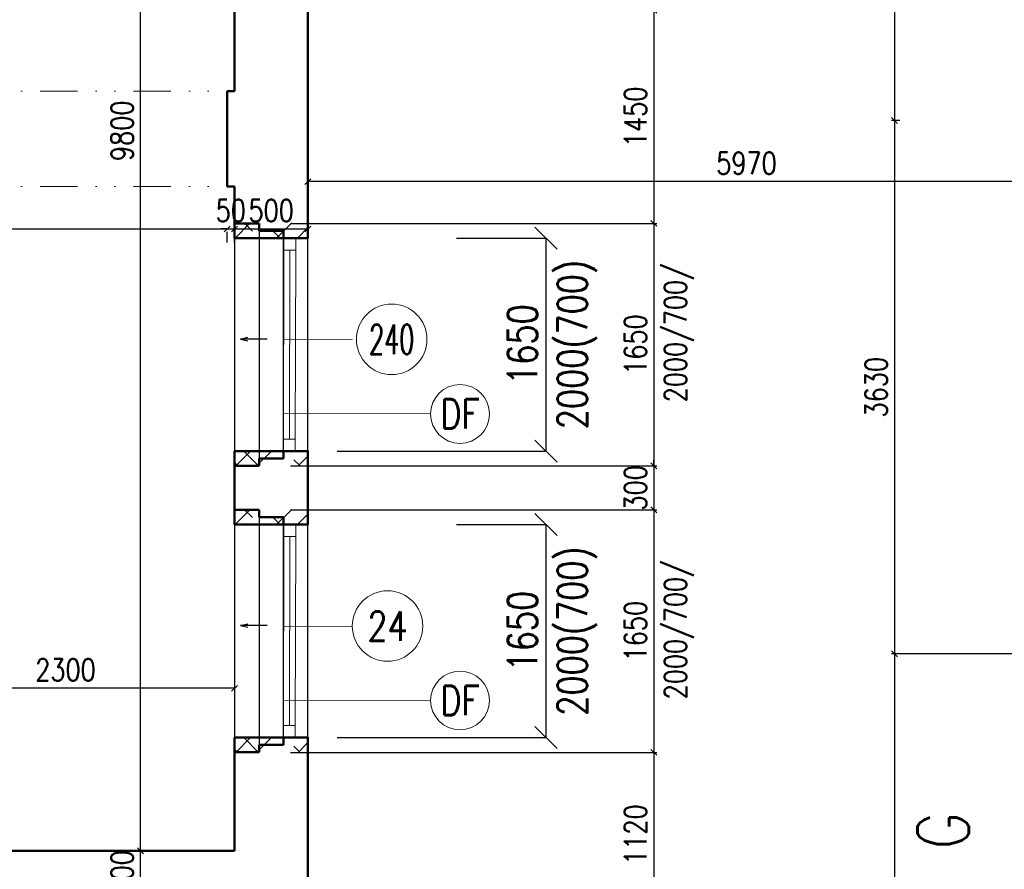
# Model space of a CAD drawing. Header units: millimetres. Extents: x -238874 to 551972, y -298952 to 658415.
# Tile 99 of 256: x 25606 to 32308, y 70874 to 76656. Entities that reach past the tile are written whole.
import ezdxf
from ezdxf.enums import TextEntityAlignment as Align

# ---------------------------------------------------------------- set-up
doc = ezdxf.new("R2010")
doc.units = ezdxf.units.MM
doc.header["$LTSCALE"] = 20
doc.linetypes.add('DIVIDE', pattern=[31.75, 12.7, -6.35, 0, -6.35, 0, -6.35])
doc.layers.add('00_HEDVIKA _KRESBA', color=1, linetype='Continuous')
doc.layers.add('KOTY', color=8, linetype='Continuous')
doc.layers.add('00_HEDVIKA_DEMOLICE', color=2, linetype='Continuous', lineweight=30, transparency=0.3)
for name, color, linetype, lineweight in [('00_HEDVIKA_OBRYS', 1, 'Continuous', 50), ('_00_HEDVIKA_pohledy', 1, 'Continuous', 25), ('CKBUBLINY', 1, 'Continuous', 18), ('CKBUBLINY DEMOLICE', 4, 'Continuous', 18), ('CKBUBLINY_POPIS', 3, 'Continuous', 25), ('CKKOTY', 3, 'Continuous', 18), ('CKOKNA', 30, 'Continuous', 18), ('CKSTENY_SRAF', 8, 'Continuous', 18), ('CKSYMBOLY', 21, 'Continuous', 25), ('HEDVIKA_OKNA_PARAPET', 70, 'Continuous', 18), ('NOSNÉ', 8, 'Continuous', 50), ('PRUCHODY', 7, 'Continuous', 18)]:
    doc.layers.add(name, color=color, linetype=linetype, lineweight=lineweight)
doc.styles.add('SIMPLEX', font='SIMPLEX.shx', dxfattribs={"width": 0.8, "bigfont": 'CAD13.shx'})
doc.styles.get("Standard").update_dxf_attribs({"font": 'simplex.shx', "width": 0.8})
doc.dimstyles.new('CADKON', dxfattribs={"dimscale": 100, "dimtxt": 2, "dimasz": 1.5, "dimexe": 0, "dimexo": 2, "dimgap": 0.6, "dimtad": 1, "dimrnd": 1, "dimtxsty": 'Standard', "dimblk1": 'OBLIQUE', "dimblk2": 'OBLIQUE', "dimsah": 1, "dimcen": 2.5, "dimadec": 1, "dimazin": 2, "dimtfac": 1, "dimtix": 1, "dimtmove": 2, "dimatfit": 3, "dimldrblk": 'OPEN30', "dimfxl": 5, "dimtfill": 1, "dimtolj": 1, "dimarcsym": 0})
doc.dimstyles.new('CKA', dxfattribs={"dimtxt": 200, "dimasz": 40, "dimexe": 20, "dimexo": 0.2, "dimgap": 50, "dimtad": 1, "dimdec": 0, "dimrnd": 1, "dimzin": 0, "dimdsep": 46, "dimtxsty": 'Standard', "dimblk1": 'OBLIQUE', "dimblk2": 'OBLIQUE', "dimsah": 1, "dimcen": 0.09, "dimclrd": 253, "dimclre": 253, "dimclrt": 253, "dimadec": 0, "dimazin": 0, "dimtfac": 1, "dimtdec": 0, "dimtix": 1, "dimtmove": 2, "dimatfit": 3, "dimfxl": 1, "dimtolj": 1, "dimtzin": 0, "dimarcsym": 0})
pattern_1 = [(45, (-50266.24, -309618.25), (-212.13203, 212.13203), []), (45, (-50124.8, -309618.25), (-212.13203, 212.13203), []), (135, (-50026.12, -309590.26), (-212.13203, -212.13203), [200, -100]), (135, (-49955.4, -309519.55), (-212.13203, -212.13203), [200, -100])]
pattern_2 = [(45, (-50266.24, -311568.25), (-212.13203, 212.13203), []), (45, (-50124.8, -311568.25), (-212.13203, 212.13203), []), (135, (-50026.12, -311540.26), (-212.13203, -212.13203), [200, -100]), (135, (-49955.4, -311469.55), (-212.13203, -212.13203), [200, -100])]

# ---------------------------------------------------------------- blocks, each defined once
blk = doc.blocks.new('_OBLIQUE')
at = {"color": 0, "linetype": 'ByBlock'}
blk.add_line((-0.5, -0.5), (0.5, 0.5), dxfattribs=at)
blk = doc.blocks.new('*D353')
at = {"layer": 'DEFPOINTS', "color": 0, "transparency": 16777216}
for p in [(27568, 76820), (33538, 75970), (27568, 75554)]:
    blk.add_point(p, dxfattribs=at)
at = {"layer": 'KOTY', "lineweight": -2, "transparency": 16777216}
for p, q in [((27568, 76439.3), (27568, 75534)), ((33538, 75554), (27568, 75554))]:
    blk.add_line(p, q, dxfattribs=at)
at = {"layer": 'KOTY', "lineweight": -2, "transparency": 16777216, "xscale": 40, "yscale": 40, "zscale": 40, "rotation": 180}
blk.add_blockref('_OBLIQUE', (27568, 75554), dxfattribs=at)
at = {"layer": 'KOTY', "lineweight": -2, "transparency": 16777216, "xscale": 40, "yscale": 40, "zscale": 40}
blk.add_blockref('_OBLIQUE', (33538, 75554), dxfattribs=at)
at = {"layer": 'KOTY', "transparency": 16777216, "insert": (30553, 75679), "char_height": 150, "attachment_point": 5, "style": 'SIMPLEX'}
blk.add_mtext('\\A1;5970', dxfattribs=at)
blk = doc.blocks.new('*D486')
at = {"layer": 'DEFPOINTS', "color": 0, "transparency": 16777216}
for p in [(26428.1, 80800), (27068, 80800), (27068, 71000)]:
    blk.add_point(p, dxfattribs=at)
at = {"layer": 'KOTY', "lineweight": -2, "transparency": 16777216}
for p, q in [((26687.2, 80800), (26408.1, 80800)), ((26428.1, 71000), (26428.1, 80800))]:
    blk.add_line(p, q, dxfattribs=at)
at = {"layer": 'KOTY', "lineweight": -2, "transparency": 16777216, "xscale": 40, "yscale": 40, "zscale": 40}
for p, rotation in [((26428.1, 80800), 90), ((26428.1, 71000), 270)]:
    blk.add_blockref('_OBLIQUE', p, dxfattribs=dict(at, rotation=rotation))
at = {"layer": 'KOTY', "transparency": 16777216, "insert": (26303.1, 75900), "char_height": 150, "attachment_point": 5, "rotation": 90, "style": 'SIMPLEX'}
blk.add_mtext('\\A1;9800', dxfattribs=at)
blk = doc.blocks.new('*D497')
at = {"layer": 'DEFPOINTS', "color": 0, "transparency": 16777216}
for p in [(27068, 73320), (27068, 71670), (29922.3, 71670)]:
    blk.add_point(p, dxfattribs=at)
at = {"layer": 'KOTY', "lineweight": -2, "transparency": 16777216}
for p, q in [((29922.3, 73320), (29922.3, 71670)), ((27448.7, 71670), (29942.3, 71670))]:
    blk.add_line(p, q, dxfattribs=at)
at = {"layer": 'KOTY', "lineweight": -2, "transparency": 16777216, "xscale": 40, "yscale": 40, "zscale": 40}
for p, rotation in [((29922.3, 73320), 90), ((29922.3, 71670), 270)]:
    blk.add_blockref('_OBLIQUE', p, dxfattribs=dict(at, rotation=rotation))
at = {"layer": 'KOTY', "transparency": 16777216, "insert": (29797.3, 72495), "char_height": 150, "attachment_point": 5, "rotation": 90, "style": 'SIMPLEX'}
blk.add_mtext('\\A1;1650', dxfattribs=at)
blk = doc.blocks.new('*D500')
at = {"layer": 'DEFPOINTS', "color": 0, "transparency": 16777216}
for p in [(24768, 72105.7), (24768, 71000), (27068, 71000)]:
    blk.add_point(p, dxfattribs=at)
at = {"layer": 'KOTY', "lineweight": -2, "transparency": 16777216}
for p, q in [((24768, 71380.8), (24768, 72125.7)), ((27068, 72105.7), (24768, 72105.7))]:
    blk.add_line(p, q, dxfattribs=at)
at = {"layer": 'KOTY', "lineweight": -2, "transparency": 16777216, "xscale": 40, "yscale": 40, "zscale": 40, "rotation": 180}
blk.add_blockref('_OBLIQUE', (24768, 72105.7), dxfattribs=at)
at = {"layer": 'KOTY', "lineweight": -2, "transparency": 16777216, "xscale": 40, "yscale": 40, "zscale": 40}
blk.add_blockref('_OBLIQUE', (27068, 72105.7), dxfattribs=at)
at = {"layer": 'KOTY', "transparency": 16777216, "insert": (25918, 72230.7), "char_height": 150, "attachment_point": 5, "style": 'SIMPLEX'}
blk.add_mtext('\\A1;2300', dxfattribs=at)
blk = doc.blocks.new('*D509')
at = {"layer": 'DEFPOINTS', "color": 0, "transparency": 16777216}
for p in [(26428.1, 71000), (27068, 71000), (27068, 70700)]:
    blk.add_point(p, dxfattribs=at)
at = {"layer": 'KOTY', "lineweight": -2, "transparency": 16777216}
for p, q in [((26428.1, 71000), (26428.1, 71040)), ((26687.2, 71000), (26408.1, 71000)), ((26428.1, 70700), (26428.1, 71000)), ((26428.1, 70700), (26428.1, 70660))]:
    blk.add_line(p, q, dxfattribs=at)
at = {"layer": 'KOTY', "lineweight": -2, "transparency": 16777216, "xscale": 40, "yscale": 40, "zscale": 40}
for p, rotation in [((26428.1, 71000), 270), ((26428.1, 70700), 90)]:
    blk.add_blockref('_OBLIQUE', p, dxfattribs=dict(at, rotation=rotation))
at = {"layer": 'KOTY', "transparency": 16777216, "insert": (26303.1, 70850), "char_height": 150, "attachment_point": 5, "rotation": 90, "style": 'SIMPLEX'}
blk.add_mtext('\\A1;300', dxfattribs=at)
blk = doc.blocks.new('*D512')
at = {"layer": 'DEFPOINTS', "color": 0, "transparency": 16777216}
for p in [(27068, 71670), (27068, 70550), (29922.3, 70550)]:
    blk.add_point(p, dxfattribs=at)
at = {"layer": 'KOTY', "lineweight": -2, "transparency": 16777216}
for p, q in [((29922.3, 71670), (29922.3, 70550)), ((27448.7, 70550), (29942.3, 70550))]:
    blk.add_line(p, q, dxfattribs=at)
at = {"layer": 'KOTY', "lineweight": -2, "transparency": 16777216, "xscale": 40, "yscale": 40, "zscale": 40}
for p, rotation in [((29922.3, 71670), 90), ((29922.3, 70550), 270)]:
    blk.add_blockref('_OBLIQUE', p, dxfattribs=dict(at, rotation=rotation))
at = {"layer": 'KOTY', "transparency": 16777216, "insert": (29797.3, 71110), "char_height": 150, "attachment_point": 5, "rotation": 90, "style": 'SIMPLEX'}
blk.add_mtext('\\A1;1120', dxfattribs=at)
blk = doc.blocks.new('*D513')
at = {"layer": 'DEFPOINTS', "color": 0, "transparency": 16777216}
for p in [(22588, 75520), (27018, 75520), (27018, 75231.8)]:
    blk.add_point(p, dxfattribs=at)
at = {"layer": 'KOTY', "lineweight": -2, "transparency": 16777216}
for p, q in [((22588, 75231.8), (27018, 75231.8)), ((27018, 75139.3), (27018, 75211.8))]:
    blk.add_line(p, q, dxfattribs=at)
at = {"layer": 'KOTY', "lineweight": -2, "transparency": 16777216, "xscale": 40, "yscale": 40, "zscale": 40, "rotation": 180}
blk.add_blockref('_OBLIQUE', (22588, 75231.8), dxfattribs=at)
at = {"layer": 'KOTY', "lineweight": -2, "transparency": 16777216, "xscale": 40, "yscale": 40, "zscale": 40}
blk.add_blockref('_OBLIQUE', (27018, 75231.8), dxfattribs=at)
at = {"layer": 'KOTY', "transparency": 16777216, "insert": (24803, 75356.8), "char_height": 150, "attachment_point": 5, "style": 'SIMPLEX'}
blk.add_mtext('\\A1;4430', dxfattribs=at)
blk = doc.blocks.new('*D516')
at = {"layer": 'DEFPOINTS', "color": 0, "transparency": 16777216}
for p in [(27068, 73620), (27068, 73320), (29922.3, 73320)]:
    blk.add_point(p, dxfattribs=at)
at = {"layer": 'KOTY', "lineweight": -2, "transparency": 16777216}
for p, q in [((29922.3, 73620), (29922.3, 73660)), ((29922.3, 73620), (29922.3, 73320)), ((27448.7, 73320), (29942.3, 73320)), ((29922.3, 73320), (29922.3, 73280))]:
    blk.add_line(p, q, dxfattribs=at)
at = {"layer": 'KOTY', "lineweight": -2, "transparency": 16777216, "xscale": 40, "yscale": 40, "zscale": 40}
for p, rotation in [((29922.3, 73620), 270), ((29922.3, 73320), 90)]:
    blk.add_blockref('_OBLIQUE', p, dxfattribs=dict(at, rotation=rotation))
at = {"layer": 'KOTY', "transparency": 16777216, "insert": (29797.3, 73470), "char_height": 150, "attachment_point": 5, "rotation": 90, "style": 'SIMPLEX'}
blk.add_mtext('\\A1;300', dxfattribs=at)
blk = doc.blocks.new('*D517')
at = {"layer": 'DEFPOINTS', "color": 0, "transparency": 16777216}
for p in [(27068, 75270), (27068, 73620), (29922.3, 73620)]:
    blk.add_point(p, dxfattribs=at)
at = {"layer": 'KOTY', "lineweight": -2, "transparency": 16777216}
for p, q in [((29922.3, 75270), (29922.3, 73620)), ((27448.7, 73620), (29942.3, 73620))]:
    blk.add_line(p, q, dxfattribs=at)
at = {"layer": 'KOTY', "lineweight": -2, "transparency": 16777216, "xscale": 40, "yscale": 40, "zscale": 40}
for p, rotation in [((29922.3, 75270), 90), ((29922.3, 73620), 270)]:
    blk.add_blockref('_OBLIQUE', p, dxfattribs=dict(at, rotation=rotation))
at = {"layer": 'KOTY', "transparency": 16777216, "insert": (29797.3, 74445), "char_height": 150, "attachment_point": 5, "rotation": 90, "style": 'SIMPLEX'}
blk.add_mtext('\\A1;1650', dxfattribs=at)
blk = doc.blocks.new('*D518')
at = {"layer": 'DEFPOINTS', "color": 0, "transparency": 16777216}
for p in [(27068, 76720), (27068, 75270), (29922.3, 75270)]:
    blk.add_point(p, dxfattribs=at)
at = {"layer": 'KOTY', "lineweight": -2, "transparency": 16777216}
for p, q in [((29922.3, 76720), (29922.3, 75270)), ((27448.7, 75270), (29942.3, 75270))]:
    blk.add_line(p, q, dxfattribs=at)
at = {"layer": 'KOTY', "lineweight": -2, "transparency": 16777216, "xscale": 40, "yscale": 40, "zscale": 40}
for p, rotation in [((29922.3, 76720), 90), ((29922.3, 75270), 270)]:
    blk.add_blockref('_OBLIQUE', p, dxfattribs=dict(at, rotation=rotation))
at = {"layer": 'KOTY', "transparency": 16777216, "insert": (29797.3, 75995), "char_height": 150, "attachment_point": 5, "rotation": 90, "style": 'SIMPLEX'}
blk.add_mtext('\\A1;1450', dxfattribs=at)
blk = doc.blocks.new('*D520')
at = {"layer": 'DEFPOINTS', "color": 0, "transparency": 16777216}
for p in [(27068, 75520), (27568, 75231.8), (27568, 75231.8)]:
    blk.add_point(p, dxfattribs=at)
at = {"layer": 'KOTY', "lineweight": -2, "transparency": 16777216}
for p, q in [((27568, 75612.5), (27568, 75251.8)), ((27068, 75231.8), (27568, 75231.8))]:
    blk.add_line(p, q, dxfattribs=at)
at = {"layer": 'KOTY', "lineweight": -2, "transparency": 16777216, "xscale": 40, "yscale": 40, "zscale": 40, "rotation": 180}
blk.add_blockref('_OBLIQUE', (27068, 75231.8), dxfattribs=at)
at = {"layer": 'KOTY', "lineweight": -2, "transparency": 16777216, "xscale": 40, "yscale": 40, "zscale": 40}
blk.add_blockref('_OBLIQUE', (27568, 75231.8), dxfattribs=at)
at = {"layer": 'KOTY', "transparency": 16777216, "insert": (27318, 75356.8), "char_height": 150, "attachment_point": 5, "style": 'SIMPLEX'}
blk.add_mtext('\\A1;500', dxfattribs=at)
blk = doc.blocks.new('*D521')
at = {"layer": 'DEFPOINTS', "color": 0, "transparency": 16777216}
for p in [(27018, 75520), (27068, 75520), (27068, 75231.8)]:
    blk.add_point(p, dxfattribs=at)
at = {"layer": 'KOTY', "lineweight": -2, "transparency": 16777216}
for p, q in [((27018, 75231.8), (26978, 75231.8)), ((27018, 75231.8), (27068, 75231.8)), ((27068, 75231.8), (27108, 75231.8)), ((27068, 75139.3), (27068, 75211.8))]:
    blk.add_line(p, q, dxfattribs=at)
at = {"layer": 'KOTY', "lineweight": -2, "transparency": 16777216, "xscale": 40, "yscale": 40, "zscale": 40}
blk.add_blockref('_OBLIQUE', (27018, 75231.8), dxfattribs=at)
at = {"layer": 'KOTY', "lineweight": -2, "transparency": 16777216, "xscale": 40, "yscale": 40, "zscale": 40, "rotation": 180}
blk.add_blockref('_OBLIQUE', (27068, 75231.8), dxfattribs=at)
at = {"layer": 'KOTY', "transparency": 16777216, "insert": (27043, 75356.8), "char_height": 150, "attachment_point": 5, "style": 'SIMPLEX'}
blk.add_mtext('\\A1;50', dxfattribs=at)
blk = doc.blocks.new('*D703')
at = {"layer": 'DEFPOINTS', "color": 0, "transparency": 16777216}
for p in [(33538, 72340), (31560.3, 45270), (33538, 45270)]:
    blk.add_point(p, dxfattribs=at)
at = {"layer": 'KOTY', "lineweight": -2, "transparency": 16777216}
for p, q in [((31560.3, 72340), (31560.3, 45270)), ((33157.2, 45270), (31540.3, 45270))]:
    blk.add_line(p, q, dxfattribs=at)
at = {"layer": 'KOTY', "lineweight": -2, "transparency": 16777216, "xscale": 40, "yscale": 40, "zscale": 40}
for p, rotation in [((31560.3, 72340), 90), ((31560.3, 45270), 270)]:
    blk.add_blockref('_OBLIQUE', p, dxfattribs=dict(at, rotation=rotation))
at = {"layer": 'KOTY', "transparency": 16777216, "insert": (31435.3, 58805), "char_height": 150, "attachment_point": 5, "rotation": 90, "style": 'SIMPLEX'}
blk.add_mtext('\\A1;27070', dxfattribs=at)
blk = doc.blocks.new('*D927')
at = {"layer": 'DEFPOINTS', "color": 0, "transparency": 16777216}
for p in [(31978, 84470), (31560.3, 75970), (31978, 75970)]:
    blk.add_point(p, dxfattribs=at)
at = {"layer": 'KOTY', "lineweight": -2, "transparency": 16777216}
for p, q in [((31560.3, 84470), (31560.3, 75970)), ((31597.2, 75970), (31540.3, 75970))]:
    blk.add_line(p, q, dxfattribs=at)
at = {"layer": 'KOTY', "lineweight": -2, "transparency": 16777216, "xscale": 40, "yscale": 40, "zscale": 40}
for p, rotation in [((31560.3, 84470), 90), ((31560.3, 75970), 270)]:
    blk.add_blockref('_OBLIQUE', p, dxfattribs=dict(at, rotation=rotation))
at = {"layer": 'KOTY', "transparency": 16777216, "insert": (31435.3, 80220), "char_height": 150, "attachment_point": 5, "rotation": 90, "style": 'SIMPLEX'}
blk.add_mtext('\\A1;8500', dxfattribs=at)
blk = doc.blocks.new('*D932')
at = {"layer": 'DEFPOINTS', "color": 0, "transparency": 16777216}
for p in [(31978, 75970), (31560.3, 72340), (33538, 72340)]:
    blk.add_point(p, dxfattribs=at)
at = {"layer": 'KOTY', "lineweight": -2, "transparency": 16777216}
for p, q in [((31560.3, 75970), (31560.3, 72340)), ((33157.2, 72340), (31540.3, 72340))]:
    blk.add_line(p, q, dxfattribs=at)
at = {"layer": 'KOTY', "lineweight": -2, "transparency": 16777216, "xscale": 40, "yscale": 40, "zscale": 40}
for p, rotation in [((31560.3, 75970), 90), ((31560.3, 72340), 270)]:
    blk.add_blockref('_OBLIQUE', p, dxfattribs=dict(at, rotation=rotation))
at = {"layer": 'KOTY', "transparency": 16777216, "insert": (31435.3, 74155), "char_height": 150, "attachment_point": 5, "rotation": 90, "style": 'SIMPLEX'}
blk.add_mtext('\\A1;3630', dxfattribs=at)
blk = doc.blocks.new('*D3501')
at = {"layer": 'CKKOTY', "color": 0, "lineweight": -2, "transparency": 16777216}
for p, q in [((28580.4, 73220), (29188.6, 73220)), ((29188.6, 71770), (29188.6, 73220)), ((27768, 71770), (29188.6, 71770))]:
    blk.add_line(p, q, dxfattribs=at)
at = {"layer": 'DEFPOINTS', "color": 0, "transparency": 16777216}
for p in [(28380.4, 73220), (29188.6, 73220), (27568, 71770)]:
    blk.add_point(p, dxfattribs=at)
at = {"layer": 'CKKOTY', "color": 0, "lineweight": -2, "transparency": 16777216, "xscale": 150, "yscale": 150, "zscale": 150}
for p, rotation in [((29188.6, 73220), 90), ((29188.6, 71770), 270)]:
    blk.add_blockref('_OBLIQUE', p, dxfattribs=dict(at, rotation=rotation))
at = {"layer": 'CKKOTY', "color": 0, "transparency": 16777216, "char_height": 200, "attachment_point": 5, "rotation": 90, "bg_fill": 3, "box_fill_scale": 1.1, "bg_fill_color": 256, "bg_fill_true_color": 13158600, "bg_fill_transparency": 0}
for s, insert in [('\\A1;2000(700)', (29401, 72495)), ('\\A1;1650', (29028.6, 72495))]:
    blk.add_mtext(s, dxfattribs=dict(at, insert=insert))
blk = doc.blocks.new('_Open30')
at = {"color": 0, "lineweight": -2}
for p, q in [((-1, 0.268), (0, 0)), ((0, 0), (-1, -0.268)), ((0, 0), (-1, 0))]:
    blk.add_line(p, q, dxfattribs=at)
blk = doc.blocks.new('*D3666')
at = {"layer": 'CKKOTY', "color": 0, "lineweight": -2, "transparency": 16777216}
for p, q in [((28580.4, 75170), (29188.6, 75170)), ((29188.6, 73720), (29188.6, 75170)), ((27768, 73720), (29188.6, 73720))]:
    blk.add_line(p, q, dxfattribs=at)
at = {"layer": 'DEFPOINTS', "color": 0, "transparency": 16777216}
for p in [(28380.4, 75170), (29188.6, 75170), (27568, 73720)]:
    blk.add_point(p, dxfattribs=at)
at = {"layer": 'CKKOTY', "color": 0, "lineweight": -2, "transparency": 16777216, "xscale": 150, "yscale": 150, "zscale": 150}
for p, rotation in [((29188.6, 75170), 90), ((29188.6, 73720), 270)]:
    blk.add_blockref('_OBLIQUE', p, dxfattribs=dict(at, rotation=rotation))
at = {"layer": 'CKKOTY', "color": 0, "transparency": 16777216, "char_height": 200, "attachment_point": 5, "rotation": 90, "bg_fill": 3, "box_fill_scale": 1.1, "bg_fill_color": 256, "bg_fill_true_color": 13158600, "bg_fill_transparency": 0}
for s, insert in [('\\A1;2000(700)', (29401, 74445)), ('\\A1;1650', (29028.6, 74445))]:
    blk.add_mtext(s, dxfattribs=dict(at, insert=insert))
blk = doc.blocks.new('*U3302')
at = {"color": 0, "linetype": 'ByBlock', "lineweight": -2}
for p, q in [((-225, 0), (-80, 0)), ((225, 0), (103, 30)), ((225, 0), (103, -30)), ((-80, 0), (27, 0)), ((27, 0), (225, 0))]:
    blk.add_line(p, q, dxfattribs=at)
at = {"color": 0, "linetype": 'Continuous', "lineweight": -2, "flags": 8}
blk.add_attdef('SPÁD', text='', height=100, dxfattribs=at).set_placement((0, 40), align=Align.CENTER)
blk = doc.blocks.new('CK_BUBBLE_1_0_0')
at = {"color": 0, "linetype": 'ByBlock', "lineweight": -2}
blk.add_circle((0, 0), 1, dxfattribs=at)

msp = doc.modelspace()

# ---------------------------------------------------------------- hatches: boundary and pattern name
at = {"layer": 'CKSTENY_SRAF'}
h = msp.add_hatch(dxfattribs=at)
h.set_pattern_fill('ZDIVO-PLYNOSILIK', color=256, scale=100)
h.set_pattern_definition(pattern_1)
h.paths.add_polyline_path([(27567.962, 75272.749), (27067.962, 75272.749), (27067.962, 75170.047), (27567.962, 75170.047)])
h = msp.add_hatch(dxfattribs=at)
h.set_pattern_fill('ZDIVO-PLYNOSILIK', color=256, scale=100)
h.set_pattern_definition(pattern_1)
h.paths.add_polyline_path([(27567.962, 73617.345), (27067.962, 73617.345), (27067.962, 73720.047), (27567.962, 73720.047)])
h = msp.add_hatch(dxfattribs=at)
h.set_pattern_fill('ZDIVO-PLYNOSILIK', color=256, scale=100)
h.set_pattern_definition(pattern_2)
h.paths.add_polyline_path([(27567.962, 73322.749), (27067.962, 73322.749), (27067.962, 73220.047), (27567.962, 73220.047)])
h = msp.add_hatch(dxfattribs=at)
h.set_pattern_fill('ZDIVO-PLYNOSILIK', color=256, scale=100)
h.set_pattern_definition(pattern_2)
h.paths.add_polyline_path([(27567.962, 71667.345), (27067.962, 71667.345), (27067.962, 71770.047), (27567.962, 71770.047)])

# ---------------------------------------------------------------- linework, layer by layer
at = {"layer": '00_HEDVIKA _KRESBA'}
for p, q in [((27067.962, 75170.047), (27067.962, 73720.047)), ((27567.962, 73720.047), (27567.962, 75170.047)), ((27067.962, 73220.047), (27067.962, 71770.047)), ((27567.962, 71770.047), (27567.962, 73220.047))]:
    msp.add_line(p, q, dxfattribs=at)
at = {"layer": '00_HEDVIKA_DEMOLICE'}
for p, q in [((27067.962, 75270.047), (27067.962, 73620.047)), ((27067.962, 75270.047), (27235.962, 75270.047)), ((27067.962, 75270.047), (27235.962, 75270.047)), ((27235.962, 75270.047), (27235.962, 75220.047)), ((27235.962, 75220.047), (27235.962, 73670.047)), ((27235.962, 75220.047), (27401.962, 75220.047)), ((27401.962, 75220.047), (27401.962, 75170.047)), ((27401.962, 73720.047), (27401.962, 75170.047)), ((27401.962, 75170.047), (27567.962, 75170.047)), ((27401.962, 73670.047), (27401.962, 73720.047)), ((27401.962, 73720.047), (27567.962, 73720.047)), ((27401.962, 73720.047), (27481.962, 73720.047)), ((27235.962, 73670.047), (27401.962, 73670.047)), ((27235.962, 73620.047), (27235.962, 73670.047)), ((27067.962, 73620.047), (27235.962, 73620.047)), ((27067.962, 73620.047), (27235.962, 73620.047)), ((27067.962, 73620.047), (27235.962, 73620.047)), ((27067.962, 73620.047), (27235.962, 73620.047)), ((27067.962, 73320.047), (27067.962, 71670.047)), ((27067.962, 73320.047), (27235.962, 73320.047)), ((27067.962, 73320.047), (27235.962, 73320.047)), ((27235.962, 73320.047), (27235.962, 73270.047)), ((27235.962, 73270.047), (27235.962, 71720.047)), ((27235.962, 73270.047), (27401.962, 73270.047)), ((27401.962, 73270.047), (27401.962, 73220.047)), ((27401.962, 71770.047), (27401.962, 73220.047)), ((27401.962, 73220.047), (27567.962, 73220.047)), ((27235.962, 71670.047), (27235.962, 71720.047)), ((27235.962, 71720.047), (27401.962, 71720.047)), ((27401.962, 71770.047), (27567.962, 71770.047)), ((27401.962, 71720.047), (27401.962, 71770.047)), ((27401.962, 71770.047), (27481.962, 71770.047)), ((27067.962, 71670.047), (27235.962, 71670.047)), ((27067.962, 71670.047), (27235.962, 71670.047)), ((27067.962, 71670.047), (27235.962, 71670.047)), ((27067.962, 71670.047), (27235.962, 71670.047))]:
    msp.add_line(p, q, dxfattribs=at)
at = {"layer": '00_HEDVIKA_OBRYS'}
for p, q in [((27067.962, 75170.047), (27067.962, 75270.047)), ((27067.962, 73720.047), (27067.962, 73620.047)), ((27067.962, 73220.047), (27067.962, 73320.047)), ((27067.962, 71770.047), (27067.962, 71670.047))]:
    msp.add_line(p, q, dxfattribs=at)
for points in [[(27567.962, 75270.047), (27567.962, 75170.047), (27067.962, 75170.047)], [(27567.962, 73620.047), (27567.962, 73720.047), (27067.962, 73720.047)], [(27567.962, 73320.047), (27567.962, 73220.047), (27067.962, 73220.047)], [(27567.962, 71670.047), (27567.962, 71770.047), (27067.962, 71770.047)]]:
    msp.add_lwpolyline(points, dxfattribs=at)
at = {"layer": 'CKBUBLINY'}
msp.add_line((27870.053, 74479.305), (27403.536, 74476.706), dxfattribs=at)
at = {"layer": 'CKBUBLINY DEMOLICE'}
for p, q in [((28403.459, 73973.402), (27403.462, 73975.735)), ((28403.459, 73973.402), (27403.462, 73975.735)), ((28403.459, 72023.402), (27403.462, 72025.735)), ((28403.459, 72023.402), (27403.462, 72025.735))]:
    msp.add_line(p, q, dxfattribs=at)
at = {"layer": 'CKOKNA'}
for p, q in [((27404.962, 75088.047), (27404.962, 75170.047)), ((27484.962, 75088.047), (27484.962, 75170.047)), ((27401.962, 73802.047), (27404.962, 75088.047)), ((27404.962, 75088.047), (27484.962, 75088.047)), ((27441.962, 73802.047), (27444.962, 75088.047)), ((27481.962, 73802.047), (27484.962, 75088.047)), ((27401.962, 73802.047), (27481.962, 73802.047)), ((27401.962, 73802.047), (27401.962, 73720.047)), ((27481.962, 73802.047), (27481.962, 73720.047)), ((27404.962, 73138.047), (27404.962, 73220.047)), ((27484.962, 73138.047), (27484.962, 73220.047)), ((27401.962, 71852.047), (27404.962, 73138.047)), ((27404.962, 73138.047), (27484.962, 73138.047)), ((27441.962, 71852.047), (27444.962, 73138.047)), ((27481.962, 71852.047), (27484.962, 73138.047)), ((27401.962, 71852.047), (27481.962, 71852.047)), ((27401.962, 71852.047), (27401.962, 71770.047)), ((27481.962, 71852.047), (27481.962, 71770.047))]:
    msp.add_line(p, q, dxfattribs=at)
at = {"layer": 'HEDVIKA_OKNA_PARAPET'}
for p, q in [((27067.962, 73720.047), (27067.962, 75139.273)), ((27067.962, 71770.047), (27067.962, 73220.047))]:
    msp.add_line(p, q, dxfattribs=at)
at = {"layer": 'KOTY'}
msp.add_line((33537.962, 72340.047), (31769.127, 72340.047), dxfattribs=at)
at = {"layer": 'NOSNÉ'}
for p, q in [((27567.962, 76820.047), (27567.962, 75170.047)), ((27067.962, 76720.047), (27067.962, 76170.047)), ((27067.962, 76170.047), (27017.962, 76170.047)), ((27017.962, 76170.047), (27017.962, 75520.047)), ((27067.962, 75520.047), (27017.962, 75520.047)), ((27067.962, 75520.047), (27067.962, 75270.047)), ((27067.962, 75270.047), (27235.962, 75270.047)), ((27067.962, 75270.047), (27235.962, 75270.047)), ((27235.962, 75270.047), (27235.962, 75220.047)), ((27235.962, 75220.047), (27401.962, 75220.047)), ((27401.962, 75220.047), (27401.962, 75170.047)), ((27401.962, 73670.047), (27401.962, 73720.047)), ((27567.962, 73720.047), (27567.962, 73220.047)), ((27235.962, 73670.047), (27401.962, 73670.047)), ((27235.962, 73620.047), (27235.962, 73670.047)), ((27067.962, 73620.047), (27067.962, 73320.047)), ((27234.628, 73620.047), (27067.962, 73620.047)), ((27067.962, 73320.047), (27235.962, 73320.047)), ((27067.962, 73320.047), (27235.962, 73320.047)), ((27235.962, 73320.047), (27235.962, 73270.047)), ((27235.962, 73270.047), (27401.962, 73270.047)), ((27401.962, 73270.047), (27401.962, 73220.047)), ((27235.962, 71720.047), (27401.962, 71720.047)), ((27235.962, 71670.047), (27235.962, 71720.047)), ((27401.962, 71720.047), (27401.962, 71770.047)), ((27567.962, 71770.047), (27567.962, 70550.047)), ((27067.962, 71670.047), (27067.962, 71000.047)), ((27234.628, 71670.047), (27067.962, 71670.047)), ((27067.962, 71000.047), (24767.962, 71000.047))]:
    msp.add_line(p, q, dxfattribs=at)
at = {"layer": 'PRUCHODY', "linetype": 'DIVIDE'}
for p, q in [((17487.962, 76170.047), (27067.962, 76170.047)), ((17487.962, 75520.047), (27067.962, 75520.047))]:
    msp.add_line(p, q, dxfattribs=at)

# ---------------------------------------------------------------- block references
at = {"layer": 'CKSYMBOLY', "xscale": -0.4, "yscale": 0.4, "zscale": 0.4}
for p in [(27200.266, 74482.959), (27200.266, 72532.959)]:
    msp.add_blockref('*U3302', p, dxfattribs=at)

# ---------------------------------------------------------------- texts
at = {"layer": '_00_HEDVIKA_pohledy', "lineweight": 35, "insert": (31716.659, 69353.657), "char_height": 350, "attachment_point": 1, "rotation": 90}
msp.add_mtext_dynamic_manual_height_columns('POHLED G', width=9267.13323, gutter_width=1250, heights=[0], dxfattribs=at)
at = {"layer": 'KOTY', "char_height": 150, "width": 955.5, "attachment_point": 1, "rotation": 90}
for insert in [(29994.43, 74051.886), (29994.43, 72030.483)]:
    msp.add_mtext('2000/700/', dxfattribs=dict(at, insert=insert))

# ---------------------------------------------------------------- dimensions: what is measured, and where the dimension line sits
at = {"layer": 'KOTY'}
for base, p1, p2, angle, text, picture, middle in [((31560.292, 75970.047), (31977.962, 84470.047), (31977.962, 75970.047), 90, '8500', '*D927', (31435.292, 80220.047)), ((26428.098, 80800.047), (27067.962, 71000.047), (27067.962, 80800.047), 90, '9800', '*D486', (26303.098, 75900.047)), ((29922.285, 75270.047), (27067.962, 76720.047), (27067.962, 75270.047), 270, '1450', '*D518', (29797.285, 75995.047)), ((31560.292, 72340.047), (31977.962, 75970.047), (33537.962, 72340.047), 90, '3630', '*D932', (31435.292, 74155.047)), ((27567.962, 75231.758), (27067.962, 75520.047), (27567.962, 75231.758), 180, '500', '*D520', (27317.962, 75356.758)), ((27017.962, 75231.758), (22587.962, 75520.047), (27017.962, 75520.047), 180, '4430', '*D513', (24802.962, 75356.758)), ((27067.962, 75231.758), (27017.962, 75520.047), (27067.962, 75520.047), 180, '50', '*D521', (27042.962, 75356.758)), ((29922.285, 73620.047), (27067.962, 75270.047), (27067.962, 73620.047), 270, '1650', '*D517', (29797.285, 74445.047)), ((29922.285, 73320.047), (27067.962, 73620.047), (27067.962, 73320.047), 270, '300', '*D516', (29797.285, 73470.047)), ((29922.285, 71670.047), (27067.962, 73320.047), (27067.962, 71670.047), 270, '1650', '*D497', (29797.285, 72495.047)), ((31560.292, 45270.047), (33537.962, 72340.047), (33537.962, 45270.047), 90, '27070', '*D703', (31435.292, 58805.047)), ((29922.285, 70550.047), (27067.962, 71670.047), (27067.962, 70550.047), 270, '1120', '*D512', (29797.285, 71110.047)), ((26428.098, 71000.047), (27067.962, 70700.047), (27067.962, 71000.047), 90, '300', '*D509', (26303.098, 70850.047))]:
    dim = msp.add_linear_dim(base=base, p1=p1, p2=p2, angle=angle, text=text, dimstyle='CKA', override={"dimtxt": 150, "dimexo": 380.774374, "dimtxsty": 'SIMPLEX', "dimse1": 1, "dimclrd": 256, "dimclre": 256, "dimclrt": 256}, dxfattribs=at)
    dim.commit()
    dim.dimension.update_dxf_attribs({"geometry": picture, "text_midpoint": middle})
for base, p1, p2, text, picture, middle in [((27567.962, 75554.047), (33537.962, 75970.047), (27567.962, 76820.047), '5970', '*D353', (30552.962, 75679.047)), ((24767.962, 72105.654), (27067.962, 71000.047), (24767.962, 71000.047), '2300', '*D500', (25917.962, 72230.654))]:
    dim = msp.add_linear_dim(base=base, p1=p1, p2=p2, text=text, dimstyle='CKA', override={"dimtxt": 150, "dimexo": 380.774374, "dimtxsty": 'SIMPLEX', "dimse1": 1, "dimclrd": 256, "dimclre": 256, "dimclrt": 256}, dxfattribs=at)
    dim.commit()
    dim.dimension.update_dxf_attribs({"geometry": picture, "text_midpoint": middle})

# ---------------------------------------------------------------- next in the draw order: dimensions: what is measured, and where the dimension line sits
at = {"layer": 'CKKOTY'}
for base, p1, p2, picture, middle in [((29188.6, 75170.047), (27567.962, 73720.047), (28380.395, 75170.047), '*D3666', (29188.6, 74445.047)), ((29188.6, 73220.047), (27567.962, 71770.047), (28380.395, 73220.047), '*D3501', (29188.6, 72495.047))]:
    dim = msp.add_linear_dim(base=base, p1=p1, p2=p2, angle=90, text='1650\\X2000(700)', dimstyle='CADKON', override={"dimtmove": 2}, dxfattribs=at)
    dim.commit()
    dim.dimension.update_dxf_attribs({"geometry": picture, "text_midpoint": middle})

# ---------------------------------------------------------------- next in the draw order: linework, layer by layer
at = {"layer": 'CKBUBLINY'}
msp.add_line((27870.053, 72529.305), (27403.536, 72526.706), dxfattribs=at)
at = {"layer": 'NOSNÉ'}
for p, q in [((27401.962, 75170.047), (27567.962, 75170.047)), ((27401.962, 73720.047), (27567.962, 73720.047)), ((27401.962, 73220.047), (27567.962, 73220.047)), ((27401.962, 71770.047), (27567.962, 71770.047))]:
    msp.add_line(p, q, dxfattribs=at)
at = {"layer": 'PRUCHODY'}
for p, q in [((27567.962, 75170.047), (27567.962, 73720.047)), ((27567.962, 73220.047), (27567.962, 71770.047))]:
    msp.add_line(p, q, dxfattribs=at)

# ---------------------------------------------------------------- next in the draw order: block references
at = {"layer": 'CKBUBLINY'}
ref = msp.add_blockref('CK_BUBBLE_1_0_0', (28138.173, 74480.798), dxfattribs=dict(at, xscale=240, yscale=240, zscale=240))
ref.add_attrib('NUM1', '240', dxfattribs={"layer": 'CKBUBLINY_POPIS', "height": 200, "width": 0.6, "flags": 8}).set_placement((28138.173, 74480.798), align=Align.MIDDLE_CENTER)
ref = msp.add_blockref('CK_BUBBLE_1_0_0', (28110.053, 72529.399), dxfattribs=dict(at, xscale=240, yscale=240, zscale=240))
ref.add_attrib('NUM1', '24', dxfattribs={"layer": 'CKBUBLINY_POPIS', "height": 200, "width": 0.8, "flags": 8}).set_placement((28110.053, 72529.399), align=Align.MIDDLE_CENTER)
at = {"layer": 'CKBUBLINY DEMOLICE'}
ref = msp.add_blockref('CK_BUBBLE_1_0_0', (28603.459, 73972.935), dxfattribs=dict(at, xscale=200, yscale=200, zscale=200))
ref.add_attrib('NUM1', 'DF', dxfattribs={"height": 200, "width": 0.8, "flags": 8}).set_placement((28603.459, 73972.935), align=Align.MIDDLE_CENTER)
ref = msp.add_blockref('CK_BUBBLE_1_0_0', (28603.459, 72022.935), dxfattribs=dict(at, xscale=200, yscale=200, zscale=200))
ref.add_attrib('NUM1', 'DF', dxfattribs={"height": 200, "width": 0.8, "flags": 8}).set_placement((28603.459, 72022.935), align=Align.MIDDLE_CENTER)

doc.saveas('drawing.dxf')
